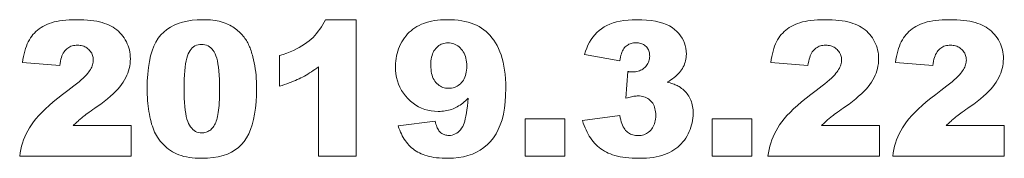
# Model space of a CAD drawing. Extents: x 311 to 458, y 289 to 310.
import ezdxf

# ---------------------------------------------------------------- set-up
doc = ezdxf.new("R2010")
doc.units = 0

msp = doc.modelspace()

# ---------------------------------------------------------------- linework, layer by layer
at = {"color": 7, "lineweight": 13}
for points in [[(327.41, 289.25), (310.74, 289.25), (310.81, 289.74), (310.9, 290.23), (311.01, 290.7), (311.15, 291.18), (311.31, 291.65), (311.5, 292.11), (311.71, 292.56), (311.94, 293.01), (312.2, 293.46), (312.48, 293.89), (312.79, 294.34), (313.16, 294.8), (313.58, 295.27), (314.05, 295.76), (314.57, 296.27), (315.14, 296.79), (315.76, 297.33), (316.43, 297.88), (317.15, 298.45), (317.93, 299.03), (318.4, 299.39), (318.83, 299.72), (319.23, 300.04), (319.6, 300.34), (319.93, 300.63), (320.22, 300.89), (320.48, 301.14), (320.71, 301.38), (320.9, 301.59), (321.05, 301.79), (321.18, 301.97), (321.3, 302.16), (321.4, 302.34), (321.49, 302.52), (321.56, 302.7), (321.62, 302.88), (321.67, 303.06), (321.71, 303.23), (321.73, 303.4), (321.73, 303.57), (321.73, 303.75), (321.71, 303.93), (321.67, 304.1), (321.62, 304.26), (321.56, 304.42), (321.49, 304.58), (321.4, 304.72), (321.3, 304.87), (321.19, 305), (321.06, 305.14), (320.92, 305.26), (320.77, 305.37), (320.62, 305.47), (320.46, 305.55), (320.3, 305.62), (320.12, 305.68), (319.94, 305.73), (319.75, 305.76), (319.56, 305.78), (319.36, 305.78), (319.15, 305.78), (318.95, 305.76), (318.76, 305.72), (318.57, 305.68), (318.39, 305.62), (318.22, 305.54), (318.06, 305.46), (317.91, 305.36), (317.76, 305.24), (317.62, 305.12), (317.49, 304.97), (317.37, 304.81), (317.25, 304.62), (317.15, 304.42), (317.05, 304.19), (316.97, 303.95), (316.89, 303.68), (316.82, 303.39), (316.76, 303.08), (316.71, 302.76), (311.15, 303.21), (311.22, 303.67), (311.3, 304.1), (311.39, 304.52), (311.5, 304.92), (311.61, 305.3), (311.74, 305.65), (311.87, 305.99), (312.02, 306.3), (312.18, 306.6), (312.35, 306.87), (312.53, 307.13), (312.72, 307.37), (312.93, 307.6), (313.16, 307.82), (313.4, 308.03), (313.65, 308.23), (313.92, 308.41), (314.2, 308.58), (314.5, 308.74), (314.81, 308.89), (315.14, 309.02), (315.49, 309.14), (315.87, 309.25), (316.28, 309.34), (316.7, 309.42), (317.16, 309.48), (317.63, 309.53), (318.13, 309.56), (318.66, 309.58), (319.21, 309.59), (319.78, 309.58), (320.33, 309.56), (320.85, 309.53), (321.35, 309.48), (321.82, 309.42), (322.26, 309.35), (322.68, 309.26), (323.07, 309.16), (323.43, 309.05), (323.77, 308.92), (324.09, 308.78), (324.4, 308.63), (324.69, 308.46), (324.97, 308.27), (325.23, 308.07), (325.48, 307.86), (325.71, 307.64), (325.94, 307.39), (326.14, 307.14), (326.34, 306.87), (326.51, 306.59), (326.67, 306.3), (326.81, 306.01), (326.94, 305.71), (327.04, 305.4), (327.12, 305.09), (327.19, 304.77), (327.23, 304.44), (327.26, 304.11), (327.27, 303.77), (327.26, 303.4), (327.23, 303.04), (327.18, 302.68), (327.1, 302.33), (327, 301.98), (326.89, 301.63), (326.75, 301.29), (326.59, 300.95), (326.4, 300.61), (326.2, 300.27), (325.97, 299.94), (325.7, 299.59), (325.4, 299.24), (325.06, 298.89), (324.69, 298.53), (324.28, 298.16), (323.84, 297.78), (323.37, 297.4), (322.85, 297.01), (322.31, 296.62), (321.98, 296.39), (321.68, 296.18), (321.4, 295.98), (321.14, 295.8), (320.91, 295.63), (320.69, 295.48), (320.5, 295.33), (320.33, 295.21), (320.19, 295.09), (320.06, 294.99), (319.95, 294.9), (319.83, 294.8), (319.7, 294.69), (319.58, 294.58), (319.45, 294.46), (319.31, 294.33), (319.17, 294.2), (319.03, 294.07), (318.88, 293.93), (318.73, 293.78), (327.41, 293.78)], [(329.78, 299.33), (329.8, 300.44), (329.86, 301.48), (329.97, 302.44), (330.11, 303.35), (330.3, 304.18), (330.52, 304.94), (330.79, 305.64), (331.1, 306.26), (331.44, 306.82), (331.83, 307.31), (332.27, 307.75), (332.74, 308.13), (333.26, 308.47), (333.82, 308.77), (334.43, 309.02), (335.07, 309.23), (335.76, 309.39), (336.5, 309.5), (337.27, 309.57), (338.09, 309.59), (338.49, 309.59), (338.87, 309.57), (339.24, 309.55), (339.59, 309.51), (339.93, 309.47), (340.25, 309.41), (340.56, 309.35), (340.86, 309.27), (341.14, 309.19), (341.41, 309.09), (341.66, 308.99), (341.9, 308.88), (342.14, 308.77), (342.37, 308.65), (342.58, 308.52), (342.79, 308.39), (342.99, 308.25), (343.17, 308.1), (343.35, 307.95), (343.52, 307.8), (343.68, 307.64), (343.83, 307.47), (343.98, 307.31), (344.12, 307.15), (344.25, 306.98), (344.38, 306.81), (344.5, 306.64), (344.61, 306.47), (344.71, 306.29), (344.81, 306.12), (344.9, 305.94), (344.99, 305.75), (345.07, 305.56), (345.16, 305.37), (345.23, 305.17), (345.31, 304.96), (345.38, 304.74), (345.44, 304.52), (345.51, 304.3), (345.57, 304.07), (345.67, 303.62), (345.77, 303.16), (345.85, 302.71), (345.92, 302.25), (345.99, 301.78), (346.04, 301.31), (346.08, 300.84), (346.1, 300.36), (346.12, 299.88), (346.13, 299.4), (346.11, 298.34), (346.05, 297.34), (345.96, 296.4), (345.83, 295.51), (345.67, 294.69), (345.46, 293.92), (345.22, 293.21), (344.95, 292.56), (344.63, 291.97), (344.28, 291.43), (343.89, 290.95), (343.44, 290.52), (342.94, 290.15), (342.38, 289.82), (341.78, 289.54), (341.12, 289.31), (340.4, 289.14), (339.63, 289.01), (338.81, 288.93), (337.94, 288.91), (337.44, 288.92), (336.97, 288.94), (336.51, 288.98), (336.08, 289.04), (335.66, 289.11), (335.26, 289.2), (334.88, 289.3), (334.52, 289.42), (334.18, 289.56), (333.86, 289.71), (333.56, 289.88), (333.26, 290.07), (332.98, 290.26), (332.71, 290.48), (332.45, 290.71), (332.2, 290.95), (331.96, 291.21), (331.73, 291.48), (331.51, 291.77), (331.31, 292.07), (331.17, 292.3), (331.03, 292.55), (330.9, 292.81), (330.78, 293.09), (330.67, 293.38), (330.56, 293.69), (330.45, 294.02), (330.36, 294.36), (330.27, 294.72), (330.18, 295.1), (330.11, 295.48), (330.04, 295.88), (329.98, 296.28), (329.93, 296.69), (329.88, 297.11), (329.85, 297.54), (329.82, 297.98), (329.8, 298.42), (329.79, 298.87)], [(361.01, 309.59), (361.01, 289.25), (355.39, 289.25), (355.39, 302.58), (355.12, 302.38), (354.85, 302.18), (354.58, 301.99), (354.31, 301.81), (354.05, 301.64), (353.78, 301.48), (353.52, 301.32), (353.26, 301.17), (353, 301.03), (352.75, 300.9), (352.49, 300.77), (352.21, 300.65), (351.93, 300.52), (351.62, 300.4), (351.31, 300.27), (350.98, 300.15), (350.65, 300.03), (350.29, 299.91), (349.93, 299.79), (349.55, 299.67), (349.55, 304.23), (350.1, 304.42), (350.63, 304.61), (351.14, 304.81), (351.62, 305.02), (352.07, 305.24), (352.5, 305.46), (352.9, 305.69), (353.28, 305.93), (353.63, 306.17), (353.96, 306.43), (354.26, 306.69), (354.56, 306.96), (354.84, 307.25), (355.1, 307.55), (355.35, 307.86), (355.59, 308.18), (355.82, 308.52), (356.03, 308.86), (356.23, 309.22), (356.41, 309.59)], [(367.3, 293.74), (372.82, 294.43), (372.87, 294.21), (372.92, 294), (372.98, 293.8), (373.05, 293.62), (373.12, 293.44), (373.19, 293.29), (373.28, 293.14), (373.37, 293.02), (373.46, 292.9), (373.56, 292.8), (373.67, 292.71), (373.78, 292.62), (373.89, 292.55), (374.01, 292.49), (374.14, 292.44), (374.27, 292.4), (374.4, 292.36), (374.54, 292.34), (374.68, 292.32), (374.83, 292.32), (375.09, 292.33), (375.34, 292.37), (375.58, 292.44), (375.81, 292.54), (376.02, 292.66), (376.22, 292.81), (376.41, 292.98), (376.59, 293.18), (376.76, 293.41), (376.92, 293.67), (377.02, 293.89), (377.12, 294.16), (377.22, 294.47), (377.31, 294.82), (377.39, 295.22), (377.47, 295.67), (377.55, 296.15), (377.62, 296.69), (377.68, 297.26), (377.74, 297.89), (377.54, 297.69), (377.33, 297.5), (377.13, 297.32), (376.93, 297.15), (376.73, 297), (376.52, 296.85), (376.31, 296.72), (376.11, 296.6), (375.9, 296.49), (375.69, 296.38), (375.48, 296.29), (375.26, 296.21), (375.03, 296.14), (374.8, 296.08), (374.56, 296.03), (374.31, 295.98), (374.06, 295.95), (373.8, 295.93), (373.53, 295.91), (373.26, 295.91), (372.73, 295.93), (372.22, 295.98), (371.72, 296.08), (371.24, 296.21), (370.78, 296.38), (370.34, 296.59), (369.91, 296.84), (369.5, 297.13), (369.1, 297.45), (368.72, 297.82), (368.37, 298.21), (368.06, 298.62), (367.78, 299.05), (367.54, 299.51), (367.34, 299.98), (367.17, 300.47), (367.04, 300.99), (366.95, 301.52), (366.89, 302.07), (366.88, 302.65), (366.89, 303.04), (366.91, 303.43), (366.96, 303.81), (367.03, 304.18), (367.11, 304.55), (367.21, 304.91), (367.34, 305.26), (367.48, 305.61), (367.64, 305.94), (367.82, 306.28), (368.01, 306.6), (368.22, 306.9), (368.45, 307.19), (368.68, 307.46), (368.94, 307.71), (369.2, 307.95), (369.48, 308.18), (369.78, 308.38), (370.09, 308.58), (370.41, 308.75), (370.75, 308.91), (371.1, 309.05), (371.48, 309.18), (371.87, 309.29), (372.27, 309.38), (372.69, 309.46), (373.13, 309.52), (373.59, 309.56), (374.07, 309.58), (374.56, 309.59), (375.15, 309.58), (375.71, 309.55), (376.25, 309.5), (376.77, 309.43), (377.26, 309.33), (377.73, 309.22), (378.18, 309.09), (378.6, 308.93), (379, 308.76), (379.37, 308.56), (379.73, 308.34), (380.07, 308.1), (380.4, 307.83), (380.71, 307.54), (381, 307.23), (381.29, 306.89), (381.56, 306.52), (381.81, 306.14), (382.05, 305.72), (382.27, 305.29), (382.48, 304.82), (382.66, 304.33), (382.82, 303.81), (382.97, 303.26), (383.08, 302.68), (383.18, 302.08), (383.26, 301.44), (383.31, 300.77), (383.35, 300.08), (383.36, 299.36), (383.33, 298.3), (383.26, 297.31), (383.15, 296.37), (382.99, 295.49), (382.79, 294.67), (382.54, 293.9), (382.24, 293.2), (381.9, 292.55), (381.51, 291.96), (381.08, 291.43), (380.6, 290.95), (380.1, 290.52), (379.55, 290.14), (378.97, 289.81), (378.36, 289.54), (377.71, 289.31), (377.03, 289.14), (376.31, 289.01), (375.55, 288.93), (374.76, 288.91), (374.29, 288.91), (373.85, 288.93), (373.42, 288.96), (373.01, 289), (372.63, 289.05), (372.26, 289.11), (371.91, 289.18), (371.59, 289.26), (371.28, 289.36), (371, 289.46), (370.72, 289.58), (370.46, 289.7), (370.21, 289.84), (369.97, 289.98), (369.73, 290.14), (369.51, 290.31), (369.29, 290.49), (369.09, 290.67), (368.89, 290.87), (368.7, 291.08), (368.53, 291.3), (368.36, 291.52), (368.19, 291.76), (368.04, 292.01), (367.9, 292.27), (367.76, 292.55), (367.63, 292.83), (367.51, 293.12), (367.4, 293.42)], [(400.38, 303.47), (395.13, 304.41), (395.27, 304.9), (395.44, 305.36), (395.63, 305.81), (395.85, 306.23), (396.09, 306.62), (396.35, 307), (396.64, 307.35), (396.95, 307.67), (397.29, 307.97), (397.65, 308.25), (398.03, 308.51), (398.45, 308.74), (398.9, 308.94), (399.38, 309.11), (399.9, 309.26), (400.44, 309.38), (401.01, 309.47), (401.62, 309.54), (402.25, 309.58), (402.92, 309.59), (403.68, 309.58), (404.4, 309.53), (405.07, 309.46), (405.7, 309.36), (406.29, 309.23), (406.84, 309.07), (407.34, 308.88), (407.8, 308.66), (408.21, 308.41), (408.58, 308.13), (408.91, 307.83), (409.21, 307.52), (409.47, 307.19), (409.7, 306.84), (409.89, 306.48), (410.05, 306.11), (410.17, 305.72), (410.26, 305.32), (410.31, 304.9), (410.33, 304.46), (410.32, 304.2), (410.3, 303.95), (410.26, 303.71), (410.21, 303.46), (410.15, 303.23), (410.07, 302.99), (409.98, 302.77), (409.87, 302.54), (409.75, 302.33), (409.62, 302.11), (409.47, 301.91), (409.31, 301.7), (409.13, 301.51), (408.93, 301.32), (408.73, 301.13), (408.51, 300.95), (408.27, 300.77), (408.02, 300.6), (407.76, 300.43), (407.48, 300.27), (407.7, 300.21), (407.92, 300.15), (408.12, 300.09), (408.32, 300.03), (408.5, 299.96), (408.67, 299.89), (408.83, 299.82), (408.98, 299.75), (409.12, 299.68), (409.25, 299.6), (409.44, 299.48), (409.63, 299.34), (409.81, 299.2), (409.98, 299.05), (410.13, 298.89), (410.29, 298.73), (410.43, 298.55), (410.56, 298.37), (410.68, 298.18), (410.8, 297.99), (410.9, 297.78), (411, 297.57), (411.08, 297.35), (411.15, 297.12), (411.21, 296.89), (411.26, 296.64), (411.3, 296.39), (411.33, 296.13), (411.35, 295.87), (411.35, 295.59), (411.34, 295.25), (411.31, 294.9), (411.27, 294.56), (411.2, 294.22), (411.12, 293.88), (411.02, 293.55), (410.9, 293.22), (410.77, 292.89), (410.61, 292.57), (410.44, 292.24), (410.25, 291.93), (410.04, 291.63), (409.82, 291.35), (409.58, 291.08), (409.32, 290.83), (409.05, 290.59), (408.76, 290.36), (408.46, 290.15), (408.14, 289.96), (407.8, 289.77), (407.45, 289.61), (407.07, 289.46), (406.68, 289.33), (406.26, 289.22), (405.82, 289.13), (405.35, 289.05), (404.87, 288.99), (404.36, 288.94), (403.84, 288.92), (403.29, 288.91), (402.75, 288.92), (402.24, 288.93), (401.75, 288.97), (401.29, 289.01), (400.85, 289.07), (400.43, 289.14), (400.03, 289.22), (399.66, 289.32), (399.31, 289.43), (398.98, 289.55), (398.67, 289.68), (398.38, 289.83), (398.09, 289.99), (397.81, 290.16), (397.55, 290.34), (397.29, 290.53), (397.05, 290.74), (396.82, 290.96), (396.6, 291.18), (396.39, 291.43), (396.19, 291.68), (396, 291.94), (395.82, 292.22), (395.65, 292.51), (395.49, 292.82), (395.34, 293.14), (395.2, 293.47), (395.07, 293.81), (394.94, 294.16), (394.83, 294.53), (400.38, 295.27), (400.45, 294.94), (400.53, 294.64), (400.61, 294.35), (400.7, 294.09), (400.8, 293.85), (400.91, 293.62), (401.02, 293.42), (401.14, 293.24), (401.26, 293.08), (401.4, 292.94), (401.54, 292.82), (401.69, 292.71), (401.85, 292.61), (402.01, 292.53), (402.18, 292.45), (402.36, 292.4), (402.55, 292.35), (402.74, 292.32), (402.94, 292.3), (403.15, 292.29), (403.37, 292.3), (403.58, 292.32), (403.79, 292.37), (403.99, 292.42), (404.18, 292.5), (404.36, 292.59), (404.53, 292.69), (404.7, 292.82), (404.86, 292.95), (405.01, 293.11), (405.15, 293.28), (405.28, 293.46), (405.39, 293.65), (405.49, 293.85), (405.57, 294.07), (405.64, 294.29), (405.69, 294.52), (405.73, 294.77), (405.75, 295.03), (405.76, 295.29), (405.75, 295.57), (405.73, 295.82), (405.69, 296.07), (405.64, 296.31), (405.58, 296.53), (405.5, 296.74), (405.41, 296.93), (405.3, 297.12), (405.18, 297.29), (405.04, 297.45), (404.89, 297.59), (404.73, 297.72), (404.57, 297.84), (404.39, 297.94), (404.2, 298.02), (404, 298.09), (403.79, 298.14), (403.57, 298.18), (403.34, 298.21), (403.1, 298.21), (402.96, 298.21), (402.82, 298.2), (402.66, 298.18), (402.49, 298.16), (402.32, 298.13), (402.13, 298.09), (401.94, 298.05), (401.73, 298), (401.52, 297.95), (401.3, 297.89), (401.58, 301.86), (401.67, 301.84), (401.76, 301.83), (401.84, 301.82), (401.92, 301.81), (402, 301.8), (402.07, 301.8), (402.13, 301.79), (402.19, 301.79), (402.25, 301.79), (402.31, 301.79), (402.52, 301.79), (402.73, 301.82), (402.93, 301.85), (403.12, 301.9), (403.31, 301.96), (403.49, 302.04), (403.66, 302.13), (403.82, 302.23), (403.98, 302.35), (404.13, 302.48), (404.27, 302.62), (404.39, 302.77), (404.5, 302.92), (404.59, 303.08), (404.67, 303.24), (404.74, 303.41), (404.79, 303.58), (404.83, 303.76), (404.85, 303.95), (404.86, 304.13), (404.85, 304.31), (404.83, 304.48), (404.81, 304.65), (404.77, 304.81), (404.72, 304.96), (404.66, 305.1), (404.59, 305.23), (404.51, 305.36), (404.41, 305.48), (404.31, 305.59), (404.2, 305.7), (404.08, 305.79), (403.95, 305.87), (403.81, 305.94), (403.66, 306), (403.51, 306.05), (403.35, 306.09), (403.18, 306.12), (403, 306.13), (402.81, 306.14), (402.62, 306.13), (402.43, 306.12), (402.25, 306.09), (402.08, 306.04), (401.92, 305.99), (401.76, 305.93), (401.62, 305.85), (401.47, 305.76), (401.34, 305.66), (401.21, 305.55), (401.1, 305.42), (400.98, 305.27), (400.88, 305.11), (400.79, 304.93), (400.7, 304.73), (400.62, 304.51), (400.55, 304.28), (400.49, 304.02), (400.43, 303.75)], [(439.2, 289.25), (422.52, 289.25), (422.59, 289.74), (422.69, 290.23), (422.8, 290.7), (422.94, 291.18), (423.1, 291.65), (423.29, 292.11), (423.5, 292.56), (423.73, 293.01), (423.98, 293.46), (424.26, 293.89), (424.58, 294.34), (424.95, 294.8), (425.36, 295.27), (425.83, 295.76), (426.35, 296.27), (426.92, 296.79), (427.54, 297.33), (428.22, 297.88), (428.94, 298.45), (429.71, 299.03), (430.18, 299.39), (430.62, 299.72), (431.02, 300.04), (431.39, 300.34), (431.72, 300.63), (432.01, 300.89), (432.27, 301.14), (432.49, 301.38), (432.68, 301.59), (432.84, 301.79), (432.97, 301.97), (433.08, 302.16), (433.19, 302.34), (433.27, 302.52), (433.35, 302.7), (433.41, 302.88), (433.46, 303.06), (433.49, 303.23), (433.51, 303.4), (433.52, 303.57), (433.51, 303.75), (433.49, 303.93), (433.46, 304.1), (433.41, 304.26), (433.35, 304.42), (433.28, 304.58), (433.19, 304.72), (433.09, 304.87), (432.97, 305), (432.84, 305.14), (432.71, 305.26), (432.56, 305.37), (432.41, 305.47), (432.25, 305.55), (432.08, 305.62), (431.91, 305.68), (431.73, 305.73), (431.54, 305.76), (431.35, 305.78), (431.15, 305.78), (430.94, 305.78), (430.74, 305.76), (430.54, 305.72), (430.36, 305.68), (430.18, 305.62), (430.01, 305.54), (429.85, 305.46), (429.69, 305.36), (429.55, 305.24), (429.41, 305.12), (429.28, 304.97), (429.15, 304.81), (429.04, 304.62), (428.94, 304.42), (428.84, 304.19), (428.76, 303.95), (428.68, 303.68), (428.61, 303.39), (428.55, 303.08), (428.5, 302.76), (422.93, 303.21), (423, 303.67), (423.09, 304.1), (423.18, 304.52), (423.28, 304.92), (423.4, 305.3), (423.52, 305.65), (423.66, 305.99), (423.81, 306.3), (423.96, 306.6), (424.13, 306.87), (424.32, 307.13), (424.51, 307.37), (424.72, 307.6), (424.95, 307.82), (425.19, 308.03), (425.44, 308.23), (425.71, 308.41), (425.99, 308.58), (426.29, 308.74), (426.6, 308.89), (426.93, 309.02), (427.28, 309.14), (427.66, 309.25), (428.06, 309.34), (428.49, 309.42), (428.94, 309.48), (429.42, 309.53), (429.92, 309.56), (430.45, 309.58), (431, 309.59), (431.57, 309.58), (432.12, 309.56), (432.64, 309.53), (433.13, 309.48), (433.6, 309.42), (434.05, 309.35), (434.46, 309.26), (434.86, 309.16), (435.22, 309.05), (435.56, 308.92), (435.88, 308.78), (436.18, 308.63), (436.47, 308.46), (436.75, 308.27), (437.02, 308.07), (437.27, 307.86), (437.5, 307.64), (437.72, 307.39), (437.93, 307.14), (438.12, 306.87), (438.3, 306.59), (438.46, 306.3), (438.6, 306.01), (438.72, 305.71), (438.83, 305.4), (438.91, 305.09), (438.97, 304.77), (439.02, 304.44), (439.05, 304.11), (439.06, 303.77), (439.05, 303.4), (439.02, 303.04), (438.96, 302.68), (438.89, 302.33), (438.79, 301.98), (438.67, 301.63), (438.53, 301.29), (438.37, 300.95), (438.19, 300.61), (437.99, 300.27), (437.76, 299.94), (437.49, 299.59), (437.19, 299.24), (436.85, 298.89), (436.48, 298.53), (436.07, 298.16), (435.63, 297.78), (435.15, 297.4), (434.64, 297.01), (434.09, 296.62), (433.77, 296.39), (433.47, 296.18), (433.19, 295.98), (432.93, 295.8), (432.69, 295.63), (432.48, 295.48), (432.29, 295.33), (432.12, 295.21), (431.97, 295.09), (431.85, 294.99), (431.73, 294.9), (431.61, 294.8), (431.49, 294.69), (431.36, 294.58), (431.23, 294.46), (431.1, 294.33), (430.96, 294.2), (430.82, 294.07), (430.67, 293.93), (430.52, 293.78), (439.2, 293.78)], [(457.83, 289.25), (441.16, 289.25), (441.23, 289.74), (441.32, 290.23), (441.44, 290.7), (441.58, 291.18), (441.74, 291.65), (441.92, 292.11), (442.13, 292.56), (442.36, 293.01), (442.62, 293.46), (442.9, 293.89), (443.22, 294.34), (443.58, 294.8), (444, 295.27), (444.47, 295.76), (444.99, 296.27), (445.56, 296.79), (446.18, 297.33), (446.85, 297.88), (447.58, 298.45), (448.35, 299.03), (448.82, 299.39), (449.26, 299.72), (449.66, 300.04), (450.02, 300.34), (450.35, 300.63), (450.65, 300.89), (450.91, 301.14), (451.13, 301.38), (451.32, 301.59), (451.47, 301.79), (451.6, 301.97), (451.72, 302.16), (451.82, 302.34), (451.91, 302.52), (451.98, 302.7), (452.05, 302.88), (452.09, 303.06), (452.13, 303.23), (452.15, 303.4), (452.16, 303.57), (452.15, 303.75), (452.13, 303.93), (452.09, 304.1), (452.05, 304.26), (451.99, 304.42), (451.91, 304.58), (451.82, 304.72), (451.72, 304.87), (451.61, 305), (451.48, 305.14), (451.34, 305.26), (451.2, 305.37), (451.04, 305.47), (450.88, 305.55), (450.72, 305.62), (450.54, 305.68), (450.36, 305.73), (450.18, 305.76), (449.98, 305.78), (449.78, 305.78), (449.57, 305.78), (449.37, 305.76), (449.18, 305.72), (448.99, 305.68), (448.81, 305.62), (448.64, 305.54), (448.48, 305.46), (448.33, 305.36), (448.18, 305.24), (448.04, 305.12), (447.91, 304.97), (447.79, 304.81), (447.68, 304.62), (447.57, 304.42), (447.48, 304.19), (447.39, 303.95), (447.31, 303.68), (447.25, 303.39), (447.19, 303.08), (447.14, 302.76), (441.57, 303.21), (441.64, 303.67), (441.72, 304.1), (441.81, 304.52), (441.92, 304.92), (442.03, 305.3), (442.16, 305.65), (442.29, 305.99), (442.44, 306.3), (442.6, 306.6), (442.77, 306.87), (442.95, 307.13), (443.15, 307.37), (443.36, 307.6), (443.58, 307.82), (443.82, 308.03), (444.08, 308.23), (444.34, 308.41), (444.62, 308.58), (444.92, 308.74), (445.23, 308.89), (445.56, 309.02), (445.92, 309.14), (446.3, 309.25), (446.7, 309.34), (447.13, 309.42), (447.58, 309.48), (448.06, 309.53), (448.56, 309.56), (449.08, 309.58), (449.63, 309.59), (450.21, 309.58), (450.75, 309.56), (451.27, 309.53), (451.77, 309.48), (452.24, 309.42), (452.68, 309.35), (453.1, 309.26), (453.49, 309.16), (453.86, 309.05), (454.2, 308.92), (454.51, 308.78), (454.82, 308.63), (455.11, 308.46), (455.39, 308.27), (455.65, 308.07), (455.9, 307.86), (456.14, 307.64), (456.36, 307.39), (456.57, 307.14), (456.76, 306.87), (456.94, 306.59), (457.1, 306.3), (457.24, 306.01), (457.36, 305.71), (457.46, 305.4), (457.54, 305.09), (457.61, 304.77), (457.66, 304.44), (457.69, 304.11), (457.69, 303.77), (457.68, 303.4), (457.65, 303.04), (457.6, 302.68), (457.52, 302.33), (457.43, 301.98), (457.31, 301.63), (457.17, 301.29), (457.01, 300.95), (456.83, 300.61), (456.62, 300.27), (456.39, 299.94), (456.12, 299.59), (455.82, 299.24), (455.49, 298.89), (455.11, 298.53), (454.71, 298.16), (454.27, 297.78), (453.79, 297.4), (453.28, 297.01), (452.73, 296.62), (452.4, 296.39), (452.1, 296.18), (451.82, 295.98), (451.56, 295.8), (451.33, 295.63), (451.12, 295.48), (450.92, 295.33), (450.76, 295.21), (450.61, 295.09), (450.48, 294.99), (450.37, 294.9), (450.25, 294.8), (450.13, 294.69), (450, 294.58), (449.87, 294.46), (449.73, 294.33), (449.59, 294.2), (449.45, 294.07), (449.3, 293.93), (449.15, 293.78), (457.83, 293.78)], [(377.53, 302.66), (377.52, 302.98), (377.5, 303.28), (377.46, 303.57), (377.4, 303.85), (377.33, 304.11), (377.24, 304.36), (377.13, 304.59), (377.01, 304.81), (376.87, 305.01), (376.71, 305.2), (376.54, 305.38), (376.37, 305.54), (376.19, 305.67), (376, 305.79), (375.8, 305.9), (375.6, 305.98), (375.39, 306.04), (375.18, 306.09), (374.95, 306.12), (374.72, 306.13), (374.5, 306.12), (374.29, 306.09), (374.09, 306.05), (373.9, 305.99), (373.71, 305.92), (373.53, 305.83), (373.36, 305.72), (373.19, 305.59), (373.04, 305.45), (372.89, 305.29), (372.75, 305.12), (372.62, 304.93), (372.51, 304.72), (372.42, 304.49), (372.34, 304.25), (372.27, 304), (372.22, 303.72), (372.18, 303.43), (372.16, 303.12), (372.16, 302.8), (372.16, 302.47), (372.19, 302.16), (372.22, 301.86), (372.28, 301.58), (372.34, 301.32), (372.43, 301.07), (372.53, 300.84), (372.64, 300.62), (372.77, 300.42), (372.91, 300.23), (373.07, 300.06), (373.23, 299.91), (373.4, 299.78), (373.58, 299.66), (373.76, 299.57), (373.96, 299.49), (374.16, 299.42), (374.36, 299.38), (374.58, 299.35), (374.8, 299.35), (375.03, 299.35), (375.26, 299.38), (375.47, 299.42), (375.68, 299.48), (375.88, 299.56), (376.07, 299.65), (376.25, 299.77), (376.43, 299.9), (376.59, 300.04), (376.75, 300.2), (376.9, 300.38), (377.03, 300.58), (377.15, 300.79), (377.25, 301.01), (377.34, 301.25), (377.41, 301.5), (377.46, 301.77), (377.5, 302.05), (377.52, 302.35)], [(335.29, 299.32), (335.3, 298.58), (335.32, 297.89), (335.35, 297.24), (335.4, 296.65), (335.46, 296.1), (335.54, 295.61), (335.62, 295.16), (335.73, 294.76), (335.84, 294.4), (335.97, 294.1), (336.11, 293.83), (336.26, 293.6), (336.43, 293.39), (336.61, 293.2), (336.8, 293.05), (337, 292.92), (337.21, 292.83), (337.44, 292.76), (337.68, 292.72), (337.93, 292.7), (338.09, 292.71), (338.26, 292.72), (338.41, 292.75), (338.57, 292.8), (338.72, 292.85), (338.86, 292.91), (339, 292.99), (339.14, 293.08), (339.27, 293.18), (339.39, 293.29), (339.51, 293.42), (339.63, 293.56), (339.74, 293.71), (339.84, 293.88), (339.93, 294.06), (340.02, 294.25), (340.1, 294.46), (340.18, 294.69), (340.25, 294.92), (340.31, 295.17), (340.36, 295.44), (340.41, 295.74), (340.46, 296.07), (340.49, 296.43), (340.53, 296.81), (340.55, 297.23), (340.57, 297.67), (340.59, 298.14), (340.6, 298.64), (340.6, 299.17), (340.59, 299.94), (340.57, 300.66), (340.54, 301.32), (340.49, 301.94), (340.43, 302.5), (340.36, 303.01), (340.27, 303.46), (340.17, 303.87), (340.05, 304.22), (339.92, 304.52), (339.78, 304.78), (339.63, 305.02), (339.46, 305.22), (339.28, 305.4), (339.08, 305.55), (338.87, 305.67), (338.65, 305.77), (338.41, 305.84), (338.16, 305.88), (337.9, 305.89), (337.63, 305.88), (337.38, 305.84), (337.14, 305.77), (336.92, 305.67), (336.71, 305.54), (336.52, 305.39), (336.34, 305.21), (336.18, 305), (336.04, 304.76), (335.91, 304.5), (335.79, 304.19), (335.69, 303.84), (335.59, 303.44), (335.51, 303), (335.45, 302.5), (335.39, 301.96), (335.35, 301.37), (335.32, 300.73), (335.3, 300.05)], [(386.23, 294.82), (392.17, 294.82), (392.17, 289.25), (386.23, 289.25)], [(414.17, 294.82), (420.11, 294.82), (420.11, 289.25), (414.17, 289.25)]]:
    msp.add_lwpolyline(points, close=True, dxfattribs=at)

doc.saveas('drawing.dxf')
